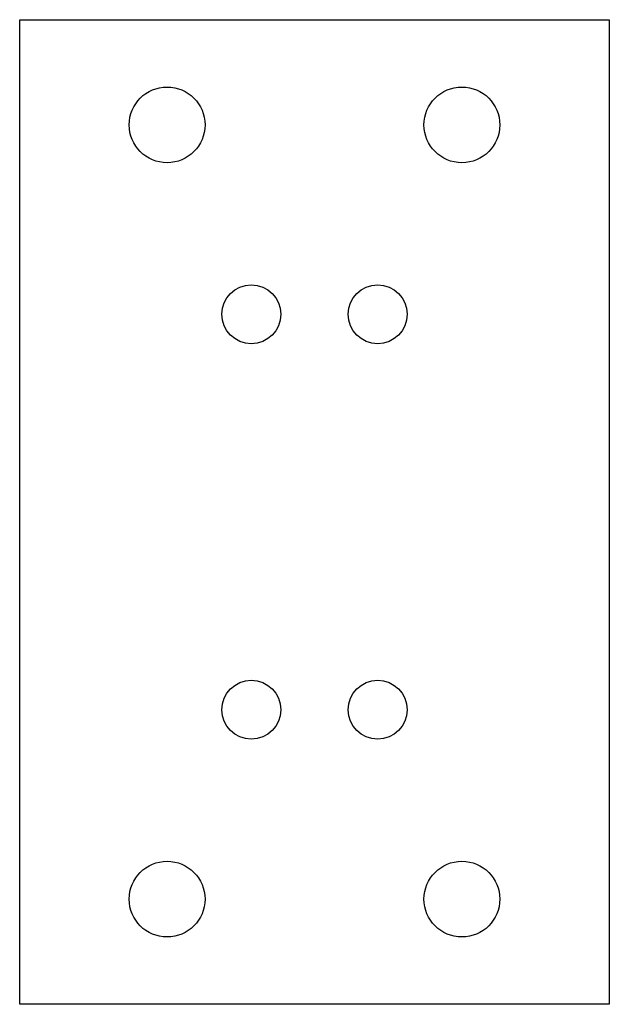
# Model space of a CAD drawing. Extents: x -70 to 70, y -63 to 171.
import ezdxf

# ---------------------------------------------------------------- set-up
doc = ezdxf.new("R2010")
doc.units = 0

msp = doc.modelspace()

# ---------------------------------------------------------------- linework, layer by layer
for p, q in [((-70, -63.3185), (-70, 170.6815)), ((-70, 170.6815), (70, 170.6815)), ((70, 170.6815), (70, -63.3185)), ((70, -63.3185), (-70, -63.3185))]:
    msp.add_line(p, q)
at = {"layer": 'PS_SOLID'}
for centre, radius in [((-35, 145.6815), 9), ((35, 145.6815), 9), ((-15, 100.6815), 7), ((15, 100.6815), 7), ((-15, 6.6815), 7), ((15, 6.6815), 7), ((-35, -38.3185), 9), ((35, -38.3185), 9)]:
    msp.add_circle(centre, radius, dxfattribs=at)

doc.saveas('drawing.dxf')
